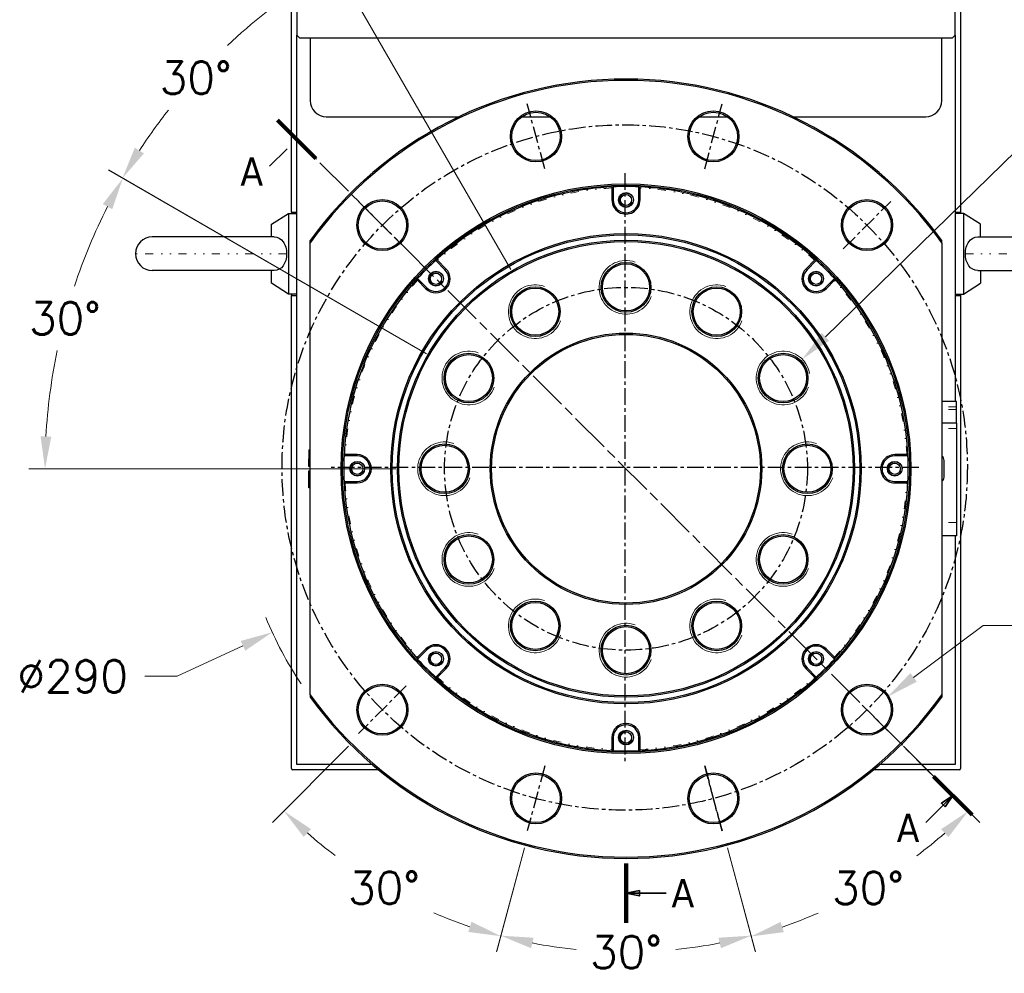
# Model space of a CAD drawing. Header units: millimetres. Extents: x 0 to 2382, y 0 to 1682.
# Tile 6 of 20: x 1677 to 2044, y 476 to 831. Entities that reach past the tile are written whole.
import ezdxf

# ---------------------------------------------------------------- set-up
doc = ezdxf.new("R2010")
doc.units = ezdxf.units.MM
for name, pattern in [('CENTER', [2, 1.25, -0.25, 0.25, -0.25]), ('CHAIN', [0.3543, 0.2362, -0.0295, 0.0591, -0.0295]), ('DASHEDBIDOT', [12.4, 3, -3, 0.2, -3, 0.2, -3])]:
    doc.linetypes.add(name, pattern=pattern)
doc.layers.add('ATA-CENTER', color=133, linetype='CENTER')
for name, color, linetype, lineweight in [('ATA-DIM', 8, 'Continuous', 25), ('ATA-SECTION', 3, 'CHAIN', 35), ('Layer0000', 7, 'Continuous', 25)]:
    doc.layers.add(name, color=color, linetype=linetype, lineweight=lineweight)
doc.styles.get("Standard").update_dxf_attribs({"font": 'simplex.shx'})
doc.styles.add('레이블 텍스트 (ISO)', font='tahoma.ttf')
doc.dimstyles.new('ata_A0', dxfattribs={"dimtxt": 6, "dimasz": 6, "dimexe": 3, "dimexo": 3, "dimgap": 3, "dimtad": 0, "dimtih": 1, "dimtoh": 1, "dimdec": 6, "dimdsep": 46, "dimtxsty": 'Standard', "dimcen": 0, "dimclrd": 252, "dimclre": 252, "dimclrt": 4, "dimadec": 6, "dimazin": 2, "dimtfac": 1, "dimtdec": 6, "dimtofl": 0, "dimtmove": 0, "dimatfit": 3, "dimfxl": 0, "dimtolj": 1, "dimtzin": 0, "dimlwd": 0, "dimlwe": 0, "dimarcsym": 0})

# ---------------------------------------------------------------- blocks, each defined once
blk = doc.blocks.new('*D3459')
at = {"layer": 'ATA-DIM', "color": 252, "lineweight": 0}
for p, q in [((2006.08, 560.19), (2034.45, 531.82)), ((1940.63, 522.4), (1951.02, 483.64))]:
    blk.add_line(p, q, dxfattribs=at)
for start, end in [(306.9265, 311.1823), (288.8177, 293.3954)]:
    blk.add_arc((1902.84, 663.43), 180.13, start, end, dxfattribs=at)
at = {"layer": 'ATA-DIM', "color": 252}
for points in [[(2022.82, 526.4), (2020.08, 529.32), (2030.21, 536.06)], [(1960.36, 494.84), (1961.53, 491.02), (1949.46, 489.44)]]:
    blk.add_solid(points, dxfattribs=at)
at = {"layer": 'Defpoints', "color": 0}
for p in [(1984.16, 582.11), (2001.84, 564.43), (1932.61, 552.35), (1939.08, 528.2), (1978.97, 500.18)]:
    blk.add_point(p, dxfattribs=at)
at = {"layer": 'ATA-DIM', "color": 4, "insert": (1992.91, 507.43), "char_height": 12, "attachment_point": 5}
blk.add_mtext('30%%d', dxfattribs=at)
blk = doc.blocks.new('*D3479')
at = {"layer": 'ATA-DIM', "color": 252, "lineweight": 0}
for p, q in [((2047.95, 781.78), (1977.04, 712.55)), ((2059.95, 781.78), (2047.95, 781.78))]:
    blk.add_line(p, q, dxfattribs=at)
blk.add_arc((1961.3, 697.18), 10, 9.3988, 70, dxfattribs=at)
at = {"layer": 'ATA-DIM', "color": 252}
blk.add_solid([(1975.64, 713.98), (1978.44, 711.12), (1968.45, 704.17)], dxfattribs=at)
at = {"layer": 'Defpoints', "color": 0}
for p in [(1968.45, 704.17), (1954.14, 690.19)]:
    blk.add_point(p, dxfattribs=at)
at = {"layer": 'ATA-DIM', "color": 4, "insert": (2173.89, 781.78), "char_height": 12, "attachment_point": 5}
blk.add_mtext('12-M20X2.5 TAP-DP40\\PPCD=%%c135', dxfattribs=at)
blk = doc.blocks.new('*D3456')
at = {"layer": 'ATA-DIM', "color": 252, "lineweight": 0}
for p, q in [((2035.79, 605.07), (2009.85, 585.8)), ((2048.73, 605.07), (2035.79, 605.07))]:
    blk.add_line(p, q, dxfattribs=at)
at = {"layer": 'ATA-DIM', "color": 252}
blk.add_solid([(2008.66, 587.4), (2011.05, 584.19), (2000.22, 578.64)], dxfattribs=at)
at = {"layer": 'Defpoints', "color": 0}
for p in [(2000.22, 578.64), (1985.77, 567.91)]:
    blk.add_point(p, dxfattribs=at)
at = {"layer": 'ATA-DIM', "color": 4, "insert": (2133.87, 605.07), "char_height": 12, "attachment_point": 5}
blk.add_mtext('8-%%c18 HOE THRU\\PPCD %%C255', dxfattribs=at)
blk = doc.blocks.new('*D3460')
at = {"layer": 'ATA-DIM', "color": 252, "lineweight": 0}
for p, q in [((1828.67, 706.25), (1710.45, 774.51)), ((1817.19, 663.43), (1680.68, 663.43))]:
    blk.add_line(p, q, dxfattribs=at)
for start, end in [(153.1812, 161.6794), (168.2697, 176.8188)]:
    blk.add_arc((1902.84, 663.43), 216.16, start, end, dxfattribs=at)
at = {"layer": 'ATA-DIM', "color": 252}
for points in [[(1711.69, 760), (1708.17, 761.91), (1715.64, 771.51)], [(1685.02, 675.48), (1689.01, 675.37), (1686.68, 663.43)]]:
    blk.add_solid(points, dxfattribs=at)
at = {"layer": 'Defpoints', "color": 0}
for p in [(1699.72, 737.36), (1833.87, 703.25), (1854.9, 691.11), (1823.19, 663.43), (1847.49, 663.43)]:
    blk.add_point(p, dxfattribs=at)
at = {"layer": 'ATA-DIM', "color": 4, "insert": (1694.05, 719.38), "char_height": 12, "attachment_point": 5}
blk.add_mtext('30%%d', dxfattribs=at)
blk = doc.blocks.new('*D3457')
at = {"layer": 'ATA-DIM', "color": 252, "lineweight": 0}
for p, q in [((1799.6, 560.19), (1771.28, 531.87)), ((1865.05, 522.4), (1854.69, 483.71))]:
    blk.add_line(p, q, dxfattribs=at)
for start, end in [(228.8193, 233.0708), (246.6073, 251.1807)]:
    blk.add_arc((1902.84, 663.43), 180.05, start, end, dxfattribs=at)
at = {"layer": 'ATA-DIM', "color": 252}
for points in [[(1785.65, 529.37), (1782.92, 526.45), (1775.52, 536.11)], [(1844.18, 491.09), (1845.34, 494.91), (1856.24, 489.51)]]:
    blk.add_solid(points, dxfattribs=at)
at = {"layer": 'Defpoints', "color": 0}
for p in [(1821.52, 582.11), (1803.85, 564.43), (1873.08, 552.35), (1866.61, 528.2), (1799.57, 515.94)]:
    blk.add_point(p, dxfattribs=at)
at = {"layer": 'ATA-DIM', "color": 4, "insert": (1812.81, 507.5), "char_height": 12, "attachment_point": 5}
blk.add_mtext('30%%d', dxfattribs=at)
blk = doc.blocks.new('*D3461')
at = {"layer": 'ATA-DIM', "color": 252, "lineweight": 0}
for p, q in [((1860.02, 737.6), (1791.68, 855.97)), ((1828.67, 706.25), (1710.31, 774.59))]:
    blk.add_line(p, q, dxfattribs=at)
for start, end in [(123.1788, 133.2842), (141.9015, 146.8212)]:
    blk.add_arc((1902.84, 663.43), 216.32, start, end, dxfattribs=at)
at = {"layer": 'ATA-DIM', "color": 252}
for points in [[(1785.51, 842.78), (1783.41, 846.19), (1794.68, 850.77)], [(1720.08, 782.86), (1723.49, 780.76), (1715.5, 771.59)]]:
    blk.add_solid(points, dxfattribs=at)
at = {"layer": 'Defpoints', "color": 0}
for p in [(1763.79, 829.14), (1863.02, 732.41), (1875.17, 711.37), (1833.87, 703.25), (1854.9, 691.11)]:
    blk.add_point(p, dxfattribs=at)
at = {"layer": 'ATA-DIM', "color": 4, "insert": (1742.74, 808.9), "char_height": 12, "attachment_point": 5}
blk.add_mtext('30%%d', dxfattribs=at)
blk = doc.blocks.new('*D3458')
at = {"layer": 'ATA-DIM', "color": 252, "lineweight": 0}
for p, q in [((1865.05, 522.4), (1854.74, 483.91)), ((1940.63, 522.4), (1950.94, 483.91))]:
    blk.add_line(p, q, dxfattribs=at)
for start, end in [(258.8236, 264.0831), (275.9169, 281.1764)]:
    blk.add_arc((1902.84, 663.43), 179.85, start, end, dxfattribs=at)
at = {"layer": 'ATA-DIM', "color": 252}
for points in [[(1868.43, 488.94), (1867.53, 485.04), (1856.29, 489.71)], [(1938.16, 485.04), (1937.25, 488.94), (1949.39, 489.71)]]:
    blk.add_solid(points, dxfattribs=at)
at = {"layer": 'Defpoints', "color": 0}
for p in [(1873.08, 552.35), (1932.61, 552.35), (1866.61, 528.2), (1939.08, 528.2), (1887.17, 484.26)]:
    blk.add_point(p, dxfattribs=at)
at = {"layer": 'ATA-DIM', "color": 4, "insert": (1902.84, 483.58), "char_height": 12, "attachment_point": 5}
blk.add_mtext('30%%d', dxfattribs=at)
blk = doc.blocks.new('*D3455')
at = {"layer": 'ATA-DIM', "color": 252, "lineweight": 0}
for p, q in [((1735.81, 586.22), (1760.33, 597.55)), ((1723.78, 586.22), (1735.81, 586.22))]:
    blk.add_line(p, q, dxfattribs=at)
blk.add_arc((1902.84, 663.43), 145, 202.4377, 213.4993, dxfattribs=at)
at = {"layer": 'ATA-DIM', "color": 252}
blk.add_solid([(1761.17, 595.74), (1759.49, 599.37), (1771.22, 602.59)], dxfattribs=at)
at = {"layer": 'Defpoints', "color": 0}
for p in [(2034.46, 724.27), (1771.22, 602.59)]:
    blk.add_point(p, dxfattribs=at)
at = {"layer": 'ATA-DIM', "color": 4, "insert": (1696.96, 586.22), "char_height": 12, "attachment_point": 5}
blk.add_mtext('%%c290', dxfattribs=at)

msp = doc.modelspace()

# ---------------------------------------------------------------- linework, layer by layer
for centre in [(1869.3510319, 787.0765814), (1935.3498884, 787.0765814), (1812.1943455, 754.0771532), (1992.5065747, 754.0771532), (1812.1943455, 573.764924), (1992.5065747, 573.764924), (1869.3510319, 540.7654957), (1935.3498884, 540.7654957)]:
    msp.add_circle(centre, 9)
at = {"layer": 'ATA-CENTER', "ltscale": 5}
for p, q in [((1872.5862699, 775.0025086), (1866.1157938, 799.1506543)), ((1872.5862699, 775.0025086), (1866.1157938, 799.1506543)), ((1932.1146503, 775.0025086), (1938.5851264, 799.1506543)), ((1902.3504601, 773.4210386), (1902.3504601, 554.4210386)), ((1821.0331803, 745.2383184), (1803.3555108, 762.9159879)), ((1983.66774, 745.2383184), (2001.3454095, 762.9159879)), ((1983.66774, 745.2383184), (2001.3454095, 762.9159879)), ((2011.8504601, 663.9210386), (1792.8504601, 663.9210386)), ((1821.0331803, 582.6037587), (1803.3555108, 564.9260892)), ((1821.0331803, 582.6037587), (1803.3555108, 564.9260892)), ((1983.66774, 582.6037587), (2001.3454095, 564.9260892)), ((1872.5862699, 552.8395685), (1866.1157938, 528.6914229)), ((1872.5862699, 552.8395685), (1866.1157938, 528.6914229)), ((1938.5851264, 528.6914229), (1932.1146503, 552.8395685)), ((1932.1146503, 552.8395685), (1938.5851264, 528.6914229))]:
    msp.add_line(p, q, dxfattribs=at)
for centre, radius in [((1902.3504601, 663.9210386), 127.5), ((1902.3504601, 663.9210386), 127.5), ((1902.8419364, 663.4295623), 67.5)]:
    msp.add_circle(centre, radius, dxfattribs=at)
at = {"layer": 'ATA-SECTION', "linetype": 'Continuous', "lineweight": 140}
for p, q in [((1773.1164257, 793.155073), (1787.3958018, 778.8756969)), ((2017.3051184, 548.9663803), (2031.5844945, 534.6870042)), ((1902.8419364, 516.5567032), (1902.8419364, 494.4781649))]:
    msp.add_line(p, q, dxfattribs=at)
at = {"layer": 'ATA-SECTION', "linetype": 'CHAIN', "ltscale": 63.291981}
msp.add_line((1773.1164257, 793.155073), (2031.5844945, 534.6870042), dxfattribs=at)
at = {"layer": 'ATA-SECTION', "linetype": 'Continuous'}
for p, q in [((1770.2074748, 775.9667459), (1776.7205799, 782.479851)), ((2024.4448065, 541.8266922), (2020.2021658, 538.9982651)), ((2020.2021658, 538.9982651), (2021.6163794, 537.5840515)), ((2020.9092726, 538.2911583), (2024.4448065, 541.8266922)), ((2021.6163794, 537.5840515), (2024.4448065, 541.8266922)), ((2014.3961675, 531.7780532), (2020.9092726, 538.2911583)), ((1907.8419364, 506.517434), (1902.8419364, 505.517434)), ((1902.8419364, 505.517434), (1907.8419364, 504.517434)), ((1907.8419364, 505.517434), (1902.8419364, 505.517434)), ((1917.7370854, 505.517434), (1907.8419364, 505.517434))]:
    msp.add_line(p, q, dxfattribs=at)
at = {"layer": 'ATA-SECTION', "linetype": 'Continuous', "flags": 128}
for points in [[(2021.6163791, 537.584043), (2024.4448054, 541.8266921), (2020.2021659, 538.9982658), (2021.6163791, 537.584043)], [(1907.8419364, 506.5174398), (1902.8419364, 505.517436), (1907.8419364, 504.5174322), (1907.8419364, 506.5174398)]]:
    msp.add_lwpolyline(points, dxfattribs=at)
at = {"layer": 'ATA-SECTION'}
for points in [[(2021.6163791, 537.584043), (2024.4448054, 541.8266921), (2020.2021659, 538.9982658), (2021.6163791, 537.584043)], [(1907.8419364, 506.5174398), (1902.8419364, 505.517436), (1907.8419364, 504.5174322), (1907.8419364, 506.5174398)]]:
    msp.add_solid(points, dxfattribs=at)
at = {"layer": 'Layer0000', "color": 7, "linetype": 'Continuous', "lineweight": 25}
for p, q in [((1778.3419364, 758.9295623), (1778.3419364, 1060.9295623)), ((2027.3419364, 1060.9295623), (2027.3419364, 758.9295623)), ((1780.3419364, 1032.7629421), (1780.3419364, 824.7629421)), ((2025.3419364, 824.7629421), (2025.3419364, 1032.7629421)), ((1780.3419364, 824.7629421), (1781.3419364, 823.7629421)), ((1780.3419364, 758.9295623), (1780.3419364, 824.7629421)), ((1780.3419364, 553.4295623), (1780.3419364, 824.7629421)), ((2024.3419364, 823.7629421), (2025.3419364, 824.7629421)), ((2025.3419364, 824.7629421), (2025.3419364, 758.9295623)), ((2025.3419364, 824.7629421), (2025.3419364, 688.4295623)), ((1781.3419364, 823.7629421), (2024.3419364, 823.7629421)), ((1785.3419364, 823.7629421), (1785.3419364, 800.4295623)), ((2020.3419364, 800.4295623), (2020.3419364, 823.7629421)), ((1791.3419364, 794.4295623), (1840.6808553, 794.4295623)), ((1864.1612658, 794.4295623), (1874.540798, 794.4295623)), ((1930.1601223, 794.4295623), (1940.5396545, 794.4295623)), ((1965.0030175, 794.4295623), (2014.3419364, 794.4295623)), ((1897.5919337, 767.8975971), (1897.5919521, 763.4295603)), ((1898.0919364, 768.3220668), (1898.0919364, 763.4295623)), ((1907.5919364, 763.4295623), (1907.5919364, 768.3220668)), ((1908.091936, 763.4280651), (1908.091936, 767.89636)), ((1770.9669364, 754.4017122), (1777.2169364, 758.4295623)), ((1777.2169364, 758.4295623), (1780.3419364, 758.4295623)), ((1777.2169364, 758.4295623), (1777.2169364, 728.4295623)), ((1778.3419364, 758.9295623), (1780.3419364, 758.9295623)), ((1778.3419364, 758.9295623), (1778.3419364, 758.4295623)), ((2025.3419364, 758.9295623), (2027.3419364, 758.9295623)), ((2028.4669364, 758.4295623), (2025.3419364, 758.4295623)), ((2027.3419364, 758.9295623), (2027.3419364, 758.4295623)), ((2028.4669364, 758.4295623), (2028.4669364, 728.4295623)), ((2034.7169364, 754.4017122), (2028.4669364, 758.4295623)), ((1770.9669364, 749.6795623), (1770.9669364, 754.4017122)), ((2034.7169364, 749.6795623), (2034.7169364, 754.4017122)), ((1771.9924988, 749.6795623), (1726.5719364, 749.6795623)), ((1785.3419369, 747.5394773), (1785.3419364, 748.3927897)), ((1785.3419364, 579.3196473), (1785.3419364, 747.5394773)), ((2020.3419364, 747.5394765), (2020.3419364, 748.3927897)), ((2020.3419364, 747.5394773), (2020.3419364, 579.3196473)), ((2033.6913739, 749.6795623), (2079.1119364, 749.6795623)), ((1720.3419364, 743.4095623), (1720.3419364, 743.4495623)), ((1776.5618996, 743.4495623), (1776.5618996, 743.4095623)), ((1835.4900155, 737.4989976), (1832.0304924, 740.9585207)), ((1835.8435689, 737.852551), (1832.6840991, 741.0120208)), ((1972.9997737, 741.0120208), (1969.8403039, 737.852551)), ((1973.6533804, 740.9585207), (1970.1938573, 737.4989976)), ((2029.1219732, 743.4095623), (2029.1219732, 743.4495623)), ((1771.9924988, 737.1795623), (1726.5719364, 737.1795623)), ((1770.9669364, 732.4574125), (1770.9669364, 737.1795623)), ((2033.6913739, 737.1795623), (2079.1119364, 737.1795623)), ((2034.7169364, 737.1795623), (2034.7169364, 732.4574125)), ((1825.2594779, 733.5873996), (1828.4189477, 730.4279298)), ((1825.3129779, 734.2410063), (1828.7725011, 730.7814832)), ((1976.9113717, 730.7814832), (1980.3708948, 734.2410063)), ((1977.2649251, 730.4279298), (1980.4243949, 733.5873996)), ((1777.2169364, 728.4295623), (1770.9668703, 732.457455)), ((2028.4669364, 728.4295623), (2034.7170024, 732.457455)), ((1780.3419364, 728.4295623), (1777.2169364, 728.4295623)), ((1778.3419364, 728.4295623), (1778.3419364, 727.9295623)), ((1778.3419364, 727.9295623), (1780.3419364, 727.9295623)), ((1778.3419364, 551.9295623), (1778.3419364, 727.9295623)), ((1780.3419364, 553.4295623), (1780.3419364, 727.9295623)), ((2025.3419364, 728.4295623), (2028.4669364, 728.4295623)), ((2025.3419364, 727.9295623), (2027.3419364, 727.9295623)), ((2025.3419364, 727.9295623), (2025.3419364, 688.4295623)), ((2027.3419364, 728.4295623), (2027.3419364, 727.9295623)), ((2027.3419364, 727.9295623), (2027.3419364, 551.9295623)), ((2025.8419364, 688.4295623), (2020.3419364, 688.4295623)), ((2025.8419364, 686.4295623), (2025.8419364, 688.4295623)), ((2025.8419364, 685.4295623), (2025.8419364, 686.4295623)), ((2025.8419364, 680.4295623), (2025.8419364, 685.4295623)), ((2025.8419364, 680.4295623), (2020.3419364, 680.4295623)), ((2025.8419364, 680.4295623), (2025.8419364, 678.4295623)), ((2025.8419364, 678.4295623), (2025.8419364, 643.4295623)), ((1784.8419364, 670.4732356), (1784.8419364, 667.1823391)), ((1784.8419364, 670.4732356), (1785.3419364, 670.4732356)), ((1784.8419364, 664.2295623), (1784.8419364, 667.1823391)), ((1784.8419364, 667.1823391), (1785.3419364, 667.1823391)), ((1802.8419364, 668.1795623), (1797.9494319, 668.1795623)), ((1802.8434336, 668.679562), (1798.3751387, 668.679562)), ((2007.3099711, 668.679565), (2002.8419343, 668.6795466)), ((2007.7344409, 668.1795623), (2002.8419364, 668.1795623)), ((1785.3419364, 664.2295623), (1784.8419364, 664.2295623)), ((2021.2031523, 660.3342628), (2021.2031523, 666.5248618)), ((1784.8419364, 659.6767856), (1784.8419364, 662.6295623)), ((1784.8419364, 662.6295623), (1785.3419364, 662.6295623)), ((1785.3419364, 659.6767856), (1784.8419364, 659.6767856)), ((1784.8419364, 656.385889), (1784.8419364, 659.6767856)), ((1785.3419364, 656.385889), (1784.8419364, 656.385889)), ((1797.9494319, 658.6795623), (1802.8419364, 658.6795623)), ((1798.3739016, 658.1795596), (1802.8419384, 658.179578)), ((2002.8404392, 658.1795626), (2007.308734, 658.1795626)), ((2002.8419364, 658.6795623), (2007.7344409, 658.6795623)), ((2025.8419364, 643.4295623), (2025.8419364, 638.4295623)), ((2025.8419364, 638.4295623), (2020.3419364, 638.4295623)), ((2025.3419364, 638.4295623), (2025.3419364, 553.4295623)), ((2025.3419364, 638.4295623), (2025.3419364, 553.4295623)), ((1828.4200066, 596.4322532), (1825.2595823, 593.271829)), ((1828.7725011, 596.0776414), (1825.3129779, 592.6181183)), ((1980.3708948, 592.6181183), (1976.9113717, 596.0776414)), ((1980.4235072, 593.2727449), (1977.2649984, 596.4312667)), ((1832.0304924, 585.9006039), (1835.4900155, 589.360127)), ((1832.685119, 585.8479915), (1835.8436408, 589.0065002)), ((1969.8392455, 589.0076325), (1972.9996697, 585.8472083)), ((1970.1938573, 589.360127), (1973.6533804, 585.9006039)), ((1785.3419369, 579.3196473), (1785.3419364, 578.466335)), ((2020.3419359, 579.3196473), (2020.3419364, 578.466335)), ((1897.5919367, 563.4310595), (1897.5919367, 558.9627647)), ((1898.0919364, 563.4295623), (1898.0919364, 558.5370578)), ((1907.5919364, 558.5370578), (1907.5919364, 563.4295623)), ((1908.0919391, 558.9615276), (1908.0919207, 563.4295644)), ((1808.3697182, 553.4295623), (1780.3419364, 553.4295623)), ((1808.3697182, 553.4295623), (1780.3419364, 553.4295623)), ((2025.3419364, 553.4295623), (1997.3141545, 553.4295623)), ((2025.3419364, 553.4295623), (1997.3141545, 553.4295623)), ((1810.7495914, 551.4295623), (1778.8419364, 551.4295623)), ((2026.8419364, 551.4295623), (1994.9342813, 551.4295623))]:
    msp.add_line(p, q, dxfattribs=at)
at = {"layer": 'Layer0000', "color": 251, "linetype": 'DASHEDBIDOT', "lineweight": 18}
for p, q in [((1898.0919364, 763.4295623), (1897.5919386, 763.4310595)), ((1907.5919364, 763.4295623), (1908.091936, 763.4280651)), ((1776.5618996, 743.4495623), (1720.3419364, 743.4495623)), ((1776.5618996, 743.4095623), (1720.3419364, 743.4095623)), ((2029.1219732, 743.4495623), (2085.3419364, 743.4495623)), ((2029.1219732, 743.4095623), (2085.3419364, 743.4095623)), ((1835.4900155, 737.4989976), (1835.8435689, 737.852551)), ((1970.1938573, 737.4989976), (1969.8403039, 737.852551)), ((1828.7725011, 730.7814832), (1828.4189477, 730.4279298)), ((1976.9113717, 730.7814832), (1977.2649251, 730.4279298)), ((2025.8419364, 686.4295623), (2020.3419364, 686.4295623)), ((2025.8419364, 685.4295623), (2020.3419364, 685.4295623)), ((2025.8419364, 678.4295623), (2020.3419364, 678.4295623)), ((1802.8419364, 668.1795623), (1802.8434336, 668.679562)), ((2002.8419364, 668.1795623), (2002.8434336, 668.6795601)), ((1802.8419364, 658.6795623), (1802.8404392, 658.1795646)), ((2002.8419364, 658.6795623), (2002.8404392, 658.1795626)), ((2025.8419364, 643.4295623), (2020.3419364, 643.4295623)), ((1828.7725011, 596.0776414), (1828.4200066, 596.4322532)), ((1976.9113717, 596.0776414), (1977.2659822, 596.4301345)), ((1835.4900155, 589.360127), (1835.8425086, 589.0055165)), ((1970.1938573, 589.360127), (1969.8392455, 589.0076325)), ((1898.0919364, 563.4295623), (1897.5919367, 563.4310595)), ((1907.5919364, 563.4295623), (1908.0919341, 563.4280651))]:
    msp.add_line(p, q, dxfattribs=at)
at = {"layer": 'Layer0000', "color": 7, "linetype": 'Continuous', "lineweight": 25}
for centre, radius in [((1869.3510319, 787.0765814), 9.5), ((1869.3510319, 787.0765814), 9), ((1935.3498884, 787.0765814), 9.5), ((1935.3498884, 787.0765814), 9), ((1902.8419364, 663.4295623), 106), ((1902.8419364, 663.4295623), 105.5), ((1902.8419364, 763.4295623), 2.75), ((1812.1943455, 754.0771532), 9.5), ((1812.1943455, 754.0771532), 9), ((1902.8419364, 763.4295623), 2.1), ((1992.5065747, 754.0771532), 9.5), ((1992.5065747, 754.0771532), 9), ((1902.8419364, 663.4295623), 87.5), ((1902.8419364, 663.4295623), 87), ((1902.8419364, 663.4295623), 85), ((1902.8419364, 663.4295623), 84.5), ((1902.8419364, 730.9295623), 9.25), ((1832.1312583, 734.1402404), 2.75), ((1902.8419364, 730.9295623), 8.75), ((1973.5526145, 734.1402404), 2.75), ((1832.1312583, 734.1402404), 2.1), ((1973.5526145, 734.1402404), 2.1), ((1869.0919364, 721.8862771), 9.25), ((1869.0919364, 721.8862771), 8.75), ((1936.5919364, 721.8862771), 9.25), ((1936.5919364, 721.8862771), 8.75), ((1902.8419364, 663.4295623), 50.5), ((1902.8419364, 663.4295623), 50), ((1844.3852216, 697.1795623), 9.25), ((1844.3852216, 697.1795623), 8.75), ((1961.2986511, 697.1795623), 9.25), ((1961.2986511, 697.1795623), 8.75), ((1835.3419364, 663.4295623), 9.25), ((1835.3419364, 663.4295623), 8.75), ((1970.3419364, 663.4295623), 9.25), ((1970.3419364, 663.4295623), 8.75), ((1802.8419364, 663.4295623), 2.75), ((1802.8419364, 663.4295623), 2.1), ((2002.8419364, 663.4295623), 2.75), ((2002.8419364, 663.4295623), 2.1), ((1844.3852216, 629.6795623), 9.25), ((1844.3852216, 629.6795623), 8.75), ((1961.2986511, 629.6795623), 9.25), ((1961.2986511, 629.6795623), 8.75), ((1869.0919364, 604.9728476), 9.25), ((1869.0919364, 604.9728476), 8.75), ((1936.5919364, 604.9728476), 9.25), ((1936.5919364, 604.9728476), 8.75), ((1902.8419364, 595.9295623), 9.25), ((1902.8419364, 595.9295623), 8.75), ((1832.1312583, 592.7188842), 2.75), ((1832.1312583, 592.7188842), 2.1), ((1973.5526145, 592.7188842), 2.75), ((1973.5526145, 592.7188842), 2.1), ((1812.1943455, 573.764924), 9.5), ((1812.1943455, 573.764924), 9), ((1992.5065747, 573.764924), 9.5), ((1992.5065747, 573.764924), 9), ((1902.8419364, 563.4295623), 2.75), ((1902.8419364, 563.4295623), 2.1), ((1869.3510319, 540.7654957), 9.5), ((1869.3510319, 540.7654957), 9), ((1935.3498884, 540.7654957), 9.5), ((1935.3498884, 540.7654957), 9)]:
    msp.add_circle(centre, radius, dxfattribs=at)
for centre, radius, start, end in [((1902.8419364, 663.4295622), 145.0000001, 35.870364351, 144.129635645), ((1902.8419364, 663.4246073), 144.5045379, 35.597786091, 144.402213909), ((1791.3419364, 800.4295623), 6, 180, 270), ((2014.3419364, 800.4295623), 6, 270, 0), ((1902.8419364, 663.4295623), 105, 92.647461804, 132.352538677), ((1898.0185385, 767.8916727), 0.4266481, 93.574914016, 179.186852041), ((1902.8419364, 663.4295626), 104.9999997, 92.592836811, 92.647461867), ((1902.8419364, 663.4295623), 105, 90, 92.592836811), ((1902.8419364, 663.4295623), 105, 87.407163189, 90), ((1902.8419364, 663.4295622), 105.0000001, 87.352538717, 87.407163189), ((1907.6713333, 767.8980386), 0.4199577, 359.956742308, 87.187968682), ((1902.8419364, 663.4295623), 105, 47.647461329, 87.35253878), ((1902.8419364, 763.4295623), 5.249998, 179.983660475, 359.983660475), ((1902.8419364, 763.4295623), 4.75, 180, 0), ((1726.5719364, 743.4495623), 6.23, 90, 180), ((1726.5719364, 743.4095623), 6.23, 180, 270), ((1902.8419364, 663.4295623), 105, 132.407163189, 137.592836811), ((1902.8419365, 663.4295622), 105.0000001, 132.352538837, 132.407163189), ((1832.3864679, 740.7148297), 0.4199578, 44.956750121, 132.187981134), ((1973.2969717, 740.7133932), 0.4213135, 47.899573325, 134.862530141), ((1902.8419363, 663.4295622), 105.0000001, 47.592836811, 47.647461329), ((1902.8419364, 663.4295623), 105, 42.407163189, 47.592836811), ((1832.1312583, 734.1402404), 5.25, 225, 45), ((1832.1312583, 734.1402404), 4.75, 225, 45), ((1973.5526145, 734.1402404), 5.25, 135, 315), ((1973.5526145, 734.1402404), 4.75, 135, 315), ((1902.8419364, 663.4295623), 105, 137.647461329, 177.35253878), ((1825.5581049, 733.8845978), 0.4213129, 137.899537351, 224.862605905), ((1902.8419364, 663.4295623), 105, 137.592836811, 137.647461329), ((1902.8419365, 663.4295624), 104.9999999, 42.352538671, 42.407163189), ((1980.1257673, 733.8845976), 0.4213135, 315.137469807, 42.100426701), ((1902.8419364, 663.4295623), 105, 2.647461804, 42.352538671), ((1902.8419364, 663.4295623), 105, 177.407163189, 182.592836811), ((1902.8419365, 663.4295623), 105.0000001, 177.352538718, 177.407163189), ((1798.3734601, 668.2589592), 0.4199577, 89.956742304, 177.187968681), ((1802.8419364, 663.4295623), 5.249998, 269.983660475, 89.983660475), ((1802.8419364, 663.4295623), 4.75, 270, 90), ((2002.8419364, 663.4295623), 5.249998, 89.983660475, 269.983660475), ((2002.8419364, 663.4295623), 4.75, 90, 270), ((2007.3040468, 668.2529602), 0.4266481, 3.574914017, 89.18685199), ((1902.8419362, 663.4295623), 105.0000002, 2.592836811, 2.647461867), ((1902.8419364, 663.4295623), 105, 357.407163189, 2.592836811), ((2019.2031523, 666.5248618), 2, 0, 55.292158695), ((2019.2031523, 660.3342628), 2, 304.707841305, 0), ((1902.8419364, 663.4295623), 105, 182.592836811, 182.647461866), ((1798.379826, 658.6061645), 0.4266481, 183.574914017, 269.186852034), ((1902.8419364, 663.4295623), 105, 182.647461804, 222.35253878), ((1902.8419364, 663.4295623), 105, 317.647507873, 357.35253878), ((2007.3104126, 658.6001654), 0.4199577, 269.956742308, 357.187968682), ((1902.8419363, 663.4295623), 105.0000001, 357.352538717, 357.407163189), ((1832.1312583, 592.7188842), 5.249998, 314.983660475, 134.983660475), ((1832.1312583, 592.7188842), 4.75, 315, 135), ((1973.5526145, 592.7188842), 5.249998, 44.983660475, 224.983660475), ((1973.5526145, 592.7188842), 4.75, 45, 225), ((1825.5566691, 592.9740936), 0.4199577, 134.956744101, 222.187968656), ((1902.8419364, 663.4295623), 105, 222.352538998, 222.407163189), ((1902.8419364, 663.4295623), 105, 222.407163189, 227.592836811), ((1902.8419364, 663.4295623), 105, 312.407163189, 317.592836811), ((1902.8419366, 663.4295621), 104.9999997, 317.592859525, 317.647497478), ((1980.117582, 592.9743976), 0.427338, 318.659664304, 44.10123309), ((1902.8419366, 663.4295625), 105.0000003, 227.592859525, 227.647497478), ((1832.3867719, 586.1539085), 0.427332, 228.658918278, 314.101964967), ((1902.8419364, 663.4295623), 105, 227.647507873, 267.35253878), ((1902.8419364, 663.4295623), 105, 272.647461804, 312.35253878), ((1973.2974051, 586.1442951), 0.4199577, 224.956742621, 312.187968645), ((1902.8419361, 663.4295626), 105.0000004, 312.352538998, 312.407163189), ((1902.8419364, 663.4345173), 144.5045379, 215.597786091, 324.402213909), ((1902.8419364, 663.4295625), 145.0000001, 215.870364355, 324.129635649), ((1902.8419364, 563.4295623), 5.249998, 359.983660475, 179.983660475), ((1902.8419364, 563.4295623), 4.75, 0, 180), ((1898.0125395, 558.9610861), 0.4199577, 179.956742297, 267.187968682), ((1902.8419364, 663.4295624), 105.0000001, 267.352538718, 267.407163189), ((1902.8419364, 663.4295623), 105, 267.407163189, 272.592836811), ((1902.8419364, 663.4295623), 105, 272.592836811, 272.647461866), ((1907.6653342, 558.9674519), 0.4266481, 273.574914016, 359.186852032), ((1778.8419364, 551.9295623), 0.5, 180, 270), ((2026.8419364, 551.9295623), 0.5, 270, 0)]:
    msp.add_arc(centre, radius, start, end, dxfattribs=at)
at = {"layer": 'Layer0000', "color": 251, "linetype": 'DASHEDBIDOT', "lineweight": 18}
for start, end in [(92.876954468, 132.123047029), (47.876952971, 87.123047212), (137.876952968, 177.123047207), (2.876954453, 42.123047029), (182.876954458, 222.123047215), (317.877004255, 357.123047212), (227.877004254, 267.123047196), (272.876954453, 312.123047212)]:
    msp.add_arc((1902.8419364, 663.4295623), 104.6, start, end, dxfattribs=at)
at = {"layer": 'Layer0000', "color": 5, "linetype": 'Continuous', "lineweight": 18}
for centre, radius in [((1902.8419364, 763.4295623), 2.5), ((1902.8419364, 730.9295623), 10), ((1832.1312583, 734.1402404), 2.5), ((1973.5526145, 734.1402404), 2.5), ((1869.0919364, 721.8862771), 10), ((1936.5919364, 721.8862771), 10), ((1844.3852216, 697.1795623), 10), ((1961.2986511, 697.1795623), 10), ((1835.3419364, 663.4295623), 10), ((1970.3419364, 663.4295623), 10), ((1802.8419364, 663.4295623), 2.5), ((2002.8419364, 663.4295623), 2.5), ((1844.3852216, 629.6795623), 10), ((1961.2986511, 629.6795623), 10), ((1869.0919364, 604.9728476), 10), ((1936.5919364, 604.9728476), 10), ((1902.8419364, 595.9295623), 10), ((1832.1312583, 592.7188842), 2.5), ((1973.5526145, 592.7188842), 2.5), ((1902.8419364, 563.4295623), 2.5)]:
    msp.add_arc(centre, radius, 70, 340, dxfattribs=at)
at = {"layer": 'Layer0000', "color": 7, "linetype": 'Continuous', "lineweight": 25}
for points in [[(1771.9924988, 749.6795623), (1773.324476, 749.6795623), (1774.4708419, 749.033264), (1776.0963563, 746.766791), (1776.5628518, 745.1452518), (1776.5618996, 743.4495623)], [(2029.1219732, 743.4495623), (2029.1210319, 745.1258296), (2029.5936764, 746.7766094), (2031.2100755, 749.0279114), (2032.3462543, 749.6795623), (2033.6913739, 749.6795623)], [(1776.5618996, 743.4095623), (1776.5628409, 741.7332951), (1776.0901963, 740.0825152), (1774.4737972, 737.8312132), (1773.3376185, 737.1795623), (1771.9924988, 737.1795623)], [(2033.6913739, 737.1795623), (2032.3593967, 737.1795623), (2031.2130308, 737.8258606), (2029.5875165, 740.0923336), (2029.121021, 741.7138728), (2029.1219732, 743.4095623)]]:
    msp.add_open_spline(points, degree=3, knots=[0, 0, 0, 0, 0.5, 0.5, 1, 1, 1, 1], dxfattribs=at)

# ---------------------------------------------------------------- texts
at = {"layer": 'ATA-SECTION', "char_height": 10.4999995, "attachment_point": 7, "style": '레이블 텍스트 (ISO)'}
for insert in [(1759.3698817, 768.7445699), (2003.5585744, 524.5558772), (1919.7747362, 500.2674343)]:
    msp.add_mtext('A', dxfattribs=dict(at, insert=insert))

# ---------------------------------------------------------------- dimensions: what is measured, and where the dimension line sits
at = {"layer": 'ATA-DIM'}
dim = msp.add_angular_dim_2l(base=(1763.7932136, 829.1413773), line1=((1854.9048322, 691.1060623), (1833.865611, 703.2530623)), line2=((1875.1654364, 711.3666665), (1863.0184364, 732.4058876)), dimstyle='ata_A0', override={"dimscale": 2, "dimtol": 0, "dimlim": 0, "dimtp": 0.1, "dimtm": 0.1, "dimtfac": 0.71, "dimtdec": 3, "dimtolj": 0, "dimtzin": 8}, dxfattribs=at)
dim.commit()
dim.dimension.update_dxf_attribs({"geometry": '*D3461', "text_midpoint": (1742.7408702, 808.9032766), "dimtype": 162})
for p1, p2, text, override, picture, middle in [((1954.1434279, 690.1936636), (1968.4538744, 704.165461), '12-M20X2.5 TAP-DP40\\PPCD=%%c135', {"dimscale": 2, "dimtxt": 6, "dimtxsty": 'Standard', "dimtp": 0.1, "dimtm": 0.1, "dimtfac": 0.71, "dimtdec": 3, "dimtfill": 0, "dimtolj": 0, "dimtzin": 8}, '*D3479', (2173.88843, 781.7788197)), ((1985.7742312, 567.9053542), (2000.2218707, 578.6415412), '8-<> HOE THRU\\PPCD %%C255', {"dimscale": 2, "dimtol": 0, "dimlim": 0, "dimtp": 0.1, "dimtm": 0.1, "dimtfac": 0.71, "dimtdec": 3, "dimtolj": 0, "dimtzin": 8}, '*D3456', (2133.8702089, 605.0722468))]:
    dim = msp.add_diameter_dim_2p(p1=p1, p2=p2, text=text, dimstyle='ata_A0', override=override, dxfattribs=at)
    dim.commit()
    dim.dimension.update_dxf_attribs({"geometry": picture, "text_midpoint": middle, "dimtype": 163})
for base, line1, line2, picture, middle in [((1699.7184833, 737.3604531), ((1854.9048322, 691.1060623), (1833.865611, 703.2530623)), ((1847.4889364, 663.4295623), (1823.1949364, 663.4295623)), '*D3460', (1694.0479277, 719.3757483)), ((1799.5669708, 515.9376261), ((1821.5246565, 582.1122825), (1803.846987, 564.4346129)), ((1873.0777462, 552.3480923), (1866.6072701, 528.1999466)), '*D3457', (1812.8147325, 507.4978712)), ((1978.9676513, 500.1774398), ((1932.6061266, 552.3480923), (1939.0766027, 528.1999466)), ((1984.1592162, 582.1122825), (2001.8368857, 564.4346129)), '*D3459', (1992.90633, 507.4334566)), ((1887.166998, 484.2641969), ((1873.0777462, 552.3480923), (1866.6072701, 528.1999466)), ((1932.6061266, 552.3480923), (1939.0766027, 528.1999466)), '*D3458', (1902.8419364, 483.5798143))]:
    dim = msp.add_angular_dim_2l(base=base, line1=line1, line2=line2, dimstyle='ata_A0', override={"dimscale": 2, "dimtol": 0, "dimlim": 0, "dimtp": 0.1, "dimtm": 0.1, "dimtfac": 0.71, "dimtdec": 3, "dimtolj": 0, "dimtzin": 8}, dxfattribs=at)
    dim.commit()
    dim.dimension.update_dxf_attribs({"geometry": picture, "text_midpoint": middle})
dim = msp.add_diameter_dim_2p(p1=(2034.4603842, 724.2702082), p2=(1771.2234885, 602.5889165), dimstyle='ata_A0', override={"dimscale": 2, "dimtol": 0, "dimlim": 0, "dimtp": 0.1, "dimtm": 0.1, "dimtfac": 0.71, "dimtdec": 3, "dimtolj": 0, "dimtzin": 8}, dxfattribs=at)
dim.commit()
dim.dimension.update_dxf_attribs({"geometry": '*D3455', "text_midpoint": (1696.9559076, 586.2204365), "dimtype": 163})

doc.saveas('drawing.dxf')
